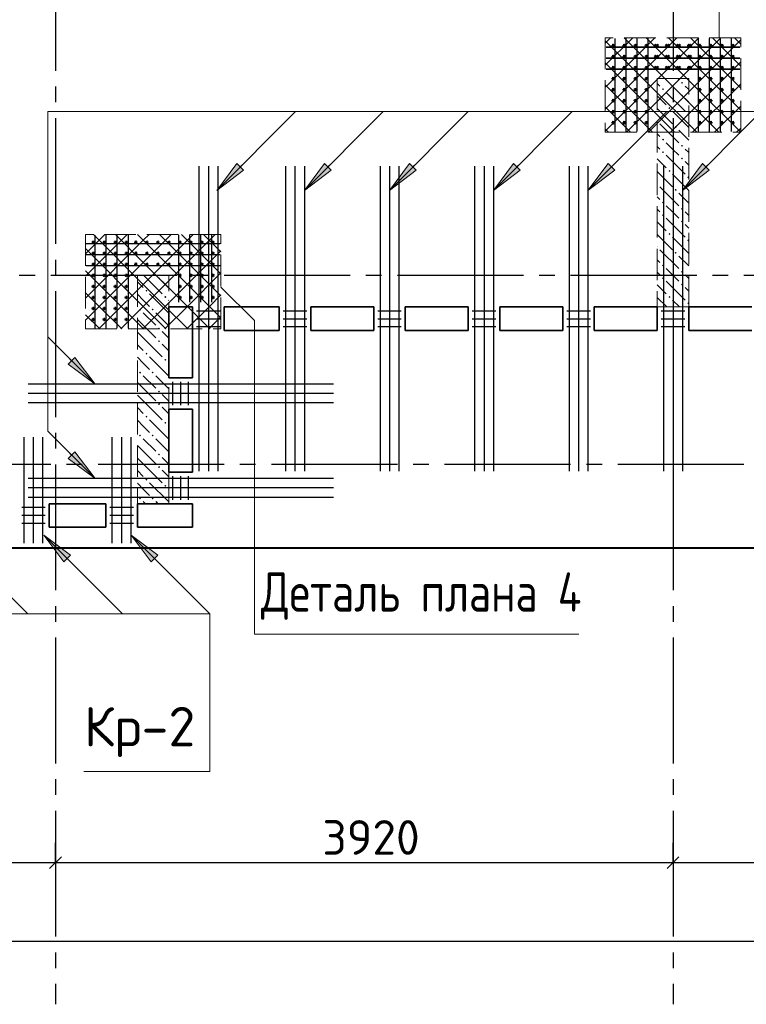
# Model space of a CAD drawing. Header units: millimetres. Extents: x 40580 to 1930067, y -240640 to 81020.
# Tile 67 of 256: x 367909 to 372521, y -223082 to -216828. Entities that reach past the tile are written whole.
import ezdxf

# ---------------------------------------------------------------- set-up
doc = ezdxf.new("R2010")
doc.units = ezdxf.units.MM
for name, pattern in [('______2', [270, 200, -70]), ('______5', [1100, 800, -100, 100, -100]), ('CENTER', [2, 1.25, -0.25, 0.25, -0.25])]:
    doc.linetypes.add(name, pattern=pattern)
for name, color, linetype, lineweight in [('S1 Стержни арматуры фон', 7, 'Continuous', 25), ('Standard', 7, 'Continuous', 25), ('Вспомогательная арматура', 52, 'Continuous', 25), ('ЖБ Перекрытие верхний уровень', 7, 'Continuous', 35), ('ОСИ', 7, 'CENTER', 15), ('Основная', 7, 'Continuous', 40), ('Позиционная метка номер позиции', 7, 'Continuous', 13), ('Поперечное армирование AW фон', 7, 'Continuous', 25), ('Примечания', 7, 'Continuous', 13)]:
    doc.layers.add(name, color=color, linetype=linetype, lineweight=lineweight)
doc.layers.add('ЖБ Пилон', color=7, linetype='______2', lineweight=13, true_color=0xa0a0a0)
doc.styles.add('GOST 2.304', font='isocpeur.ttf', dxfattribs={"width": 0.8})
doc.styles.add('ISOCPEUR', font='isocpeur.ttf')

msp = doc.modelspace()

# ---------------------------------------------------------------- hatches: boundary and pattern name
at = {"layer": 'ЖБ Пилон', "linetype": 'Continuous', "lineweight": -3, "transparency": 33554687}
for points in [[(371986.5, -217269.2), (371993, -217262.7), (371999.5, -217269.2), (371993, -217275.7)], [(372106.5, -217229.2), (372113, -217222.7), (372119.5, -217229.2), (372113, -217235.7)], [(372106.5, -217309.2), (372113, -217302.7), (372119.5, -217309.2), (372113, -217315.7)], [(372026.5, -217389.2), (372033, -217382.7), (372039.5, -217389.2), (372033, -217395.7)], [(371956.1, -217465.7), (371959.5, -217469.2), (371956.1, -217472.6)], [(372146.5, -217429.2), (372153, -217422.7), (372156.1, -217425.7), (372156.1, -217432.6), (372153, -217435.7)], [(372066.5, -217509.2), (372073, -217502.7), (372079.5, -217509.2), (372073, -217515.7)], [(371986.5, -217589.2), (371993, -217582.7), (371999.5, -217589.2), (371993, -217595.7)], [(372106.5, -217629.2), (372113, -217622.7), (372119.5, -217629.2), (372113, -217635.7)], [(371986.5, -217669.2), (371993, -217662.7), (371999.5, -217669.2), (371993, -217675.7)], [(372106.5, -217709.2), (372113, -217702.7), (372119.5, -217709.2), (372113, -217715.7)], [(372026.5, -217789.2), (372033, -217782.7), (372039.5, -217789.2), (372033, -217795.7)], [(372146.5, -217829.2), (372153, -217822.7), (372156.1, -217825.7), (372156.1, -217832.6), (372153, -217835.7)], [(371956.1, -217865.7), (371959.5, -217869.2), (371956.1, -217872.6)], [(372066.5, -217909.2), (372073, -217902.7), (372079.5, -217909.2), (372073, -217915.7)], [(371986.5, -217989.2), (371993, -217982.7), (371999.5, -217989.2), (371993, -217995.7)], [(372106.5, -218029.2), (372113, -218022.7), (372119.5, -218029.2), (372113, -218035.7)], [(371986.5, -218069.2), (371993, -218062.7), (371999.5, -218069.2), (371993, -218075.7)], [(372106.5, -218109.2), (372113, -218102.7), (372119.5, -218109.2), (372113, -218115.7)], [(372026.5, -218189.2), (372033, -218182.7), (372039.5, -218189.2), (372033, -218195.7)], [(371956.1, -218265.7), (371959.5, -218269.2), (371956.1, -218272.6)], [(372146.5, -218229.2), (372153, -218222.7), (372156.1, -218225.7), (372156.1, -218232.6), (372153, -218235.7)], [(372066.5, -218309.2), (372073, -218302.7), (372079.5, -218309.2), (372073, -218315.7)], [(371986.5, -218389.2), (371993, -218382.7), (371999.5, -218389.2), (371993, -218395.7)], [(368786.5, -218469.2), (368793, -218462.7), (368799.5, -218469.2), (368793, -218475.7)], [(371986.5, -218469.2), (371993, -218462.7), (371999.5, -218469.2), (371993, -218475.7)], [(372106.5, -218429.2), (372113, -218422.7), (372119.5, -218429.2), (372113, -218435.7)], [(372106.5, -218509.2), (372113, -218502.7), (372119.5, -218509.2), (372113, -218515.7)], [(368706.5, -218549.2), (368713, -218542.7), (368719.5, -218549.2), (368713, -218555.7)], [(368826.5, -218589.2), (368833, -218582.7), (368839.5, -218589.2), (368833, -218595.7)], [(372026.5, -218589.2), (372033, -218582.7), (372039.5, -218589.2), (372033, -218595.7)], [(372146.5, -218629.2), (372153, -218622.7), (372156.1, -218625.7), (372156.1, -218632.6), (372153, -218635.7)], [(368666.5, -218669.2), (368673, -218662.7), (368679.5, -218669.2), (368673, -218675.7)], [(368746.5, -218669.2), (368753, -218662.7), (368759.5, -218669.2), (368753, -218675.7)], [(368786.5, -218789.2), (368793, -218782.7), (368799.5, -218789.2), (368793, -218795.7)], [(368786.5, -218869.2), (368793, -218862.7), (368799.5, -218869.2), (368793, -218875.7)], [(368706.5, -218949.2), (368713, -218942.7), (368719.5, -218949.2), (368713, -218955.7)], [(368826.5, -218989.2), (368833, -218982.7), (368839.5, -218989.2), (368833, -218995.7)], [(368666.5, -219069.2), (368673, -219062.7), (368679.5, -219069.2), (368673, -219075.7)], [(368746.5, -219069.2), (368753, -219062.7), (368759.5, -219069.2), (368753, -219075.7)], [(368786.5, -219189.2), (368793, -219182.7), (368799.5, -219189.2), (368793, -219195.7)], [(368786.5, -219269.2), (368793, -219262.7), (368799.5, -219269.2), (368793, -219275.7)], [(368706.5, -219349.2), (368713, -219342.7), (368719.5, -219349.2), (368713, -219355.7)], [(368826.5, -219389.2), (368833, -219382.7), (368839.5, -219389.2), (368833, -219395.7)], [(368666.5, -219469.2), (368673, -219462.7), (368679.5, -219469.2), (368673, -219475.7)], [(368746.5, -219469.2), (368753, -219462.7), (368759.5, -219469.2), (368753, -219475.7)], [(368786.5, -219589.2), (368793, -219582.7), (368799.5, -219589.2), (368793, -219595.7)], [(368786.5, -219669.2), (368793, -219662.7), (368799.5, -219669.2), (368793, -219675.7)], [(368706.5, -219749.2), (368713, -219742.7), (368719.5, -219749.2), (368713, -219755.7)], [(368826.5, -219789.2), (368833, -219782.7), (368839.5, -219789.2), (368833, -219795.7)], [(368666.5, -219869.2), (368673, -219862.7), (368679.5, -219869.2), (368673, -219875.7)], [(368746.5, -219869.2), (368753, -219862.7), (368759.5, -219869.2), (368753, -219875.7)]]:
    msp.add_hatch(color=7, dxfattribs=at).paths.add_polyline_path(points, flags=16)
at = {"layer": 'Позиционная метка номер позиции', "linetype": 'Continuous', "lineweight": 13, "transparency": 33554687}
for points in [[(369329.8, -217784.6), (369160.1, -217911.9), (369287.4, -217742.2)], [(369329.8, -217784.6), (369160.1, -217911.9), (369287.4, -217742.2)], [(369885.8, -217784.6), (369716.1, -217911.9), (369843.4, -217742.2)], [(370425.8, -217784.6), (370256.1, -217911.9), (370383.4, -217742.2)], [(371085.8, -217784.6), (370916.1, -217911.9), (371043.4, -217742.2)], [(371685.8, -217784.6), (371516.1, -217911.9), (371643.4, -217742.2)], [(372285.8, -217784.6), (372116.1, -217911.9), (372243.4, -217742.2)], [(368259.5, -218972.6), (368386.7, -219142.3), (368217, -219015)], [(368259.5, -219572.6), (368386.7, -219742.3), (368217, -219615)], [(368259.5, -219572.6), (368386.7, -219742.3), (368217, -219615)], [(368188.4, -220272.3), (368061.1, -220102.6), (368230.8, -220229.9)], [(368743.4, -220272.3), (368616.1, -220102.6), (368785.8, -220229.9)]]:
    msp.add_hatch(color=7, dxfattribs=at).paths.add_polyline_path(points, flags=16)

# ---------------------------------------------------------------- linework, layer by layer
at = {"color": 7, "linetype": 'Continuous', "lineweight": 50, "transparency": 33554687}
for centre in [(371676, -216992.3), (371676.1, -216992.3), (371746, -216992.3), (371746.1, -216992.3), (371816, -216992.3), (371816.1, -216992.3), (371886, -216992.3), (371886.1, -216992.3), (371946.1, -216992.3), (371956, -216992.3), (372016.1, -216992.3), (372026, -216992.3), (372086.1, -216992.3), (372096, -216992.3), (372156.1, -216992.3), (372166, -216992.3), (372226, -216992.3), (372226.1, -216992.3), (372296, -216992.3), (372296.1, -216992.3), (372366, -216992.3), (372366.1, -216992.3), (372436, -216992.3), (372436.1, -216992.3), (371676, -217062.3), (371676.1, -217062.3), (371746, -217062.3), (371746.1, -217062.3), (371816, -217062.3), (371816.1, -217062.3), (371886, -217062.3), (371886.1, -217062.3), (371946.1, -217062.3), (371956, -217062.3), (372016.1, -217062.3), (372026, -217062.3), (372086.1, -217062.3), (372096, -217062.3), (372156.1, -217062.3), (372166, -217062.3), (372226, -217062.3), (372226.1, -217062.3), (372296, -217062.3), (372296.1, -217062.3), (372366, -217062.3), (372366.1, -217062.3), (372436, -217062.3), (372436.1, -217062.3), (371676, -217132.3), (371676.1, -217132.3), (371746, -217132.3), (371746.1, -217132.3), (371816, -217132.3), (371816.1, -217132.3), (371886, -217132.3), (371886.1, -217132.3), (371946.1, -217132.3), (371956, -217132.3), (372016.1, -217132.3), (372026, -217132.3), (372086.1, -217132.3), (372096, -217132.3), (372156.1, -217132.3), (372166, -217132.3), (372226, -217132.3), (372226.1, -217132.3), (372296, -217132.3), (372296.1, -217132.3), (372366, -217132.3), (372366.1, -217132.3), (372436, -217132.3), (372436.1, -217132.3), (371676, -217202.3), (371676.1, -217202.3), (371746, -217202.3), (371746.1, -217202.3), (371816, -217202.3), (371816.1, -217202.3), (371886, -217202.3), (371886.1, -217202.3), (372226, -217202.3), (372226.1, -217202.3), (372296, -217202.3), (372296.1, -217202.3), (372366, -217202.3), (372366.1, -217202.3), (372436, -217202.3), (372436.1, -217202.3), (371676, -217272.3), (371676.1, -217272.3), (371746, -217272.3), (371746.1, -217272.3), (371816, -217272.3), (371816.1, -217272.3), (371886, -217272.3), (371886.1, -217272.3), (372226, -217272.3), (372226.1, -217272.3), (372296, -217272.3), (372296.1, -217272.3), (372366, -217272.3), (372366.1, -217272.3), (372436, -217272.3), (372436.1, -217272.3), (371676, -217342.3), (371676.1, -217342.3), (371746, -217342.3), (371746.1, -217342.3), (371816, -217342.3), (371816.1, -217342.3), (371886, -217342.3), (371886.1, -217342.3), (372226, -217342.3), (372226.1, -217342.3), (372296, -217342.3), (372296.1, -217342.3), (372366, -217342.3), (372366.1, -217342.3), (372436, -217342.3), (372436.1, -217342.3), (371676, -217412.3), (371676.1, -217412.3), (371746, -217412.3), (371746.1, -217412.3), (371816, -217412.3), (371816.1, -217412.3), (371886, -217412.3), (371886.1, -217412.3), (372226, -217412.3), (372226.1, -217412.3), (372296, -217412.3), (372296.1, -217412.3), (372366, -217412.3), (372366.1, -217412.3), (372436, -217412.3), (372436.1, -217412.3), (371676, -217482.3), (371676.1, -217482.3), (371746, -217482.3), (371746.1, -217482.3), (371816, -217482.3), (371816.1, -217482.3), (371886, -217482.3), (371886.1, -217482.3), (372226, -217482.3), (372226.1, -217482.3), (372296, -217482.3), (372296.1, -217482.3), (372366, -217482.3), (372366.1, -217482.3), (372436, -217482.3), (372436.1, -217482.3), (368376.1, -218242.3), (368446.1, -218242.3), (368516.1, -218242.3), (368586.1, -218242.3), (368646.1, -218242.3), (368716.1, -218242.3), (368786.1, -218242.3), (368856.1, -218242.3), (368926.1, -218242.3), (368996.1, -218242.3), (369066.1, -218242.3), (369136.1, -218242.3), (368376.1, -218312.3), (368446.1, -218312.3), (368516.1, -218312.3), (368586.1, -218312.3), (368646.1, -218312.3), (368716.1, -218312.3), (368786.1, -218312.3), (368856.1, -218312.3), (368926.1, -218312.3), (368996.1, -218312.3), (369066.1, -218312.3), (369136.1, -218312.3), (368376.1, -218382.3), (368446.1, -218382.3), (368516.1, -218382.3), (368586.1, -218382.3), (368646.1, -218382.3), (368716.1, -218382.3), (368786.1, -218382.3), (368856.1, -218382.3), (368926.1, -218382.3), (368996.1, -218382.3), (369066.1, -218382.3), (369136.1, -218382.3), (368376.1, -218452.3), (368446.1, -218452.3), (368516.1, -218452.3), (368586.1, -218452.3), (368926.1, -218452.3), (368996.1, -218452.3), (369066.1, -218452.3), (369136.1, -218452.3), (368376.1, -218522.3), (368446.1, -218522.3), (368516.1, -218522.3), (368586.1, -218522.3), (368926.1, -218522.3), (368996.1, -218522.3), (369066.1, -218522.3), (369136.1, -218522.3), (368376.1, -218592.3), (368446.1, -218592.3), (368516.1, -218592.3), (368586.1, -218592.3), (368926.1, -218592.3), (368996.1, -218592.3), (369066.1, -218592.3), (369136.1, -218592.3), (368376.1, -218662.3), (368446.1, -218662.3), (368516.1, -218662.3), (368586.1, -218662.3), (368376.1, -218732.3), (368446.1, -218732.3), (368516.1, -218732.3), (368586.1, -218732.3)]:
    msp.add_circle(centre, 5, dxfattribs=at)
at = {"layer": 'S1 Стержни арматуры фон', "color": 7, "linetype": 'Continuous', "lineweight": -3, "transparency": 33554687}
for p, q in [((369046.1, -217758.3), (369046.1, -219696.3)), ((369046.1, -217758.3), (369046.1, -219696.3)), ((369106.1, -217758.3), (369106.1, -219696.3)), ((369106.1, -217758.3), (369106.1, -219696.3)), ((369166.1, -217758.3), (369166.1, -219696.3)), ((369166.1, -217758.3), (369166.1, -219696.3)), ((369596.1, -217758.3), (369596.1, -219696.3)), ((369596.1, -217758.3), (369596.1, -219696.3)), ((369656.1, -217758.3), (369656.1, -219696.3)), ((369656.1, -217758.3), (369656.1, -219696.3)), ((369716.1, -217758.3), (369716.1, -219696.3)), ((369716.1, -217758.3), (369716.1, -219696.3)), ((370196.1, -217758.3), (370196.1, -219696.3)), ((370196.1, -217758.3), (370196.1, -219696.3)), ((370256.1, -217758.3), (370256.1, -219696.3)), ((370256.1, -217758.3), (370256.1, -219696.3)), ((370316.1, -217758.3), (370316.1, -219696.3)), ((370316.1, -217758.3), (370316.1, -219696.3)), ((370796.1, -217758.3), (370796.1, -219696.3)), ((370796.1, -217758.3), (370796.1, -219696.3)), ((370856.1, -217758.3), (370856.1, -219696.3)), ((370856.1, -217758.3), (370856.1, -219696.3)), ((370916.1, -217758.3), (370916.1, -219696.3)), ((370916.1, -217758.3), (370916.1, -219696.3)), ((371396.1, -217758.3), (371396.1, -219696.3)), ((371396.1, -217758.3), (371396.1, -219696.3)), ((371456.1, -217758.3), (371456.1, -219696.3)), ((371456.1, -217758.3), (371456.1, -219696.3)), ((371516.1, -217758.3), (371516.1, -219696.3)), ((371516.1, -217758.3), (371516.1, -219696.3)), ((371996.1, -217758.3), (371996.1, -219696.3)), ((371996.1, -217758.3), (371996.1, -219696.3)), ((372056.1, -217758.3), (372056.1, -219696.3)), ((372056.1, -217758.3), (372056.1, -219696.3)), ((372116.1, -217758.3), (372116.1, -219696.3)), ((372116.1, -217758.3), (372116.1, -219696.3)), ((369900.1, -219142.3), (367962.1, -219142.3)), ((369900.1, -219142.3), (367962.1, -219142.3)), ((369900.1, -219202.3), (367962.1, -219202.3)), ((369900.1, -219202.3), (367962.1, -219202.3)), ((369900.1, -219262.3), (367962.1, -219262.3)), ((369900.1, -219262.3), (367962.1, -219262.3)), ((367936.1, -220152.2), (367936.1, -219480.2)), ((367996.1, -220152.2), (367996.1, -219480.2)), ((368056.1, -220152.2), (368056.1, -219480.2)), ((368496.1, -220152.2), (368496.1, -219480.2)), ((368556.1, -220152.2), (368556.1, -219480.2)), ((368616.1, -220152.2), (368616.1, -219480.2)), ((369900.1, -219742.3), (367962.1, -219742.3)), ((369900.1, -219742.3), (367962.1, -219742.3)), ((369900.1, -219802.3), (367962.1, -219802.3)), ((369900.1, -219802.3), (367962.1, -219802.3)), ((369900.1, -219862.3), (367962.1, -219862.3)), ((369900.1, -219862.3), (367962.1, -219862.3))]:
    msp.add_line(p, q, dxfattribs=at)
at = {"layer": 'Standard', "color": 251, "linetype": 'Continuous', "lineweight": -3, "true_color": 0x656565, "transparency": 33554687}
for p, q in [((368136.1, -222182.3), (368136.1, -222057.3)), ((372056.1, -222182.3), (372056.1, -222057.3)), ((368136.1, -222182.3), (368136.1, -222307.3)), ((368136.1, -222182.3), (368136.1, -222634.5)), ((372056.1, -222182.3), (372056.1, -222307.3)), ((372056.1, -222182.3), (372056.1, -222634.5))]:
    msp.add_line(p, q, dxfattribs=at)
at = {"layer": 'Standard', "color": 7, "linetype": 'Continuous', "lineweight": 25, "transparency": 33554687}
for p, q in [((368098.6, -222219.8), (368173.6, -222144.8)), ((372018.6, -222219.8), (372093.6, -222144.8))]:
    msp.add_line(p, q, dxfattribs=at)
at = {"layer": 'Standard', "color": 7, "linetype": 'Continuous', "lineweight": -3, "transparency": 33554687}
for p, q in [((364836.1, -222182.3), (368136.1, -222182.3)), ((368136.1, -222182.3), (372056.1, -222182.3)), ((372056.1, -222182.3), (375976.1, -222182.3)), ((382576.1, -222682.3), (340496.1, -222682.3))]:
    msp.add_line(p, q, dxfattribs=at)
at = {"layer": 'Вспомогательная арматура', "color": 7, "linetype": 'Continuous', "lineweight": 25, "transparency": 33554687}
for p, q in [((371686, -216947.3), (371686, -217537.3)), ((371686.1, -216947.3), (371686.1, -217537.3)), ((371756, -216947.3), (371756, -217537.3)), ((371756.1, -216947.3), (371756.1, -217537.3)), ((371826, -216947.3), (371826, -217537.3)), ((371826.1, -216947.3), (371826.1, -217537.3)), ((371896, -216947.3), (371896, -217537.3)), ((371896.1, -216947.3), (371896.1, -217537.3)), ((372216, -216947.3), (372216, -217537.3)), ((372216.1, -216947.3), (372216.1, -217537.3)), ((372286, -216947.3), (372286, -217537.3)), ((372286.1, -216947.3), (372286.1, -217537.3)), ((372356, -216947.3), (372356, -217537.3)), ((372356.1, -216947.3), (372356.1, -217537.3)), ((372426, -216947.3), (372426, -217537.3)), ((372426.1, -216947.3), (372426.1, -217537.3)), ((371631, -217002.3), (372481, -217002.3)), ((372481.1, -217002.3), (371631.1, -217002.3)), ((371631, -217072.3), (372481, -217072.3)), ((372481.1, -217072.3), (371631.1, -217072.3)), ((371631, -217142.3), (372481, -217142.3)), ((372481.1, -217142.3), (371631.1, -217142.3)), ((368386.1, -218197.3), (368386.1, -218787.3)), ((368456.1, -218197.3), (368456.1, -218787.3)), ((368526.1, -218197.3), (368526.1, -218787.3)), ((368596.1, -218197.3), (368596.1, -218787.3)), ((368916.1, -218197.3), (368916.1, -218622.3)), ((368986.1, -218197.3), (368986.1, -218622.3)), ((369056.1, -218197.3), (369056.1, -218622.3)), ((369126.1, -218197.3), (369126.1, -218622.3)), ((369181.1, -218252.3), (368331.1, -218252.3)), ((369181.1, -218322.3), (368331.1, -218322.3)), ((369181.1, -218392.3), (368331.1, -218392.3))]:
    msp.add_line(p, q, dxfattribs=at)
at = {"layer": 'ЖБ Перекрытие верхний уровень', "transparency": 33554687}
for p, q in [((368856.1, -219102.3), (368856.1, -218652.3)), ((368856.1, -218652.3), (369006.1, -218652.3)), ((369006.1, -218652.3), (369006.1, -219102.3)), ((369206.1, -218802.3), (369206.1, -218652.3)), ((369206.1, -218652.3), (369556.1, -218652.3)), ((369556.1, -218652.3), (369556.1, -218802.3)), ((369756.1, -218802.3), (369756.1, -218652.3)), ((369756.1, -218652.3), (370156.1, -218652.3)), ((370156.1, -218652.3), (370156.1, -218802.3)), ((370356.1, -218652.3), (370756.1, -218652.3)), ((370356.1, -218802.3), (370356.1, -218652.3)), ((370756.1, -218652.3), (370756.1, -218802.3)), ((370956.1, -218802.3), (370956.1, -218652.3)), ((370956.1, -218652.3), (371356.1, -218652.3)), ((371356.1, -218652.3), (371356.1, -218802.3)), ((371556.1, -218802.3), (371556.1, -218652.3)), ((371556.1, -218652.3), (371956.1, -218652.3)), ((371956.1, -218652.3), (371956.1, -218802.3)), ((372156.1, -218802.3), (372156.1, -218652.3)), ((372156.1, -218652.3), (372556.1, -218652.3)), ((369556.1, -218802.3), (369206.1, -218802.3)), ((370156.1, -218802.3), (369756.1, -218802.3)), ((370756.1, -218802.3), (370356.1, -218802.3)), ((371356.1, -218802.3), (370956.1, -218802.3)), ((371956.1, -218802.3), (371556.1, -218802.3)), ((372556.1, -218802.3), (372156.1, -218802.3)), ((369006.1, -219102.3), (368856.1, -219102.3)), ((368856.1, -219702.3), (368856.1, -219302.3)), ((368856.1, -219302.3), (369006.1, -219302.3)), ((369006.1, -219302.3), (369006.1, -219702.3)), ((369006.1, -219702.3), (368856.1, -219702.3)), ((368096.1, -220052.3), (368096.1, -219902.3)), ((368096.1, -219902.3), (368456.1, -219902.3)), ((368456.1, -219902.3), (368456.1, -220052.3)), ((368656.1, -219902.3), (369006.1, -219902.3)), ((368656.1, -220052.3), (368656.1, -219902.3)), ((369006.1, -219902.3), (369006.1, -220052.3)), ((368456.1, -220052.3), (368096.1, -220052.3)), ((369006.1, -220052.3), (368656.1, -220052.3))]:
    msp.add_line(p, q, dxfattribs=at)
at = {"layer": 'ЖБ Пилон', "color": 253, "linetype": '______2', "lineweight": 13, "true_color": 0xa0a0a0, "transparency": 33554687}
for p, q in [((371956.1, -217202.3), (371956.1, -218652.3)), ((372156.1, -217202.3), (371956.1, -217202.3)), ((372156.1, -218652.3), (372156.1, -217202.3)), ((368656.1, -218452.3), (368656.1, -219902.3)), ((368856.1, -218452.3), (368656.1, -218452.3)), ((368856.1, -219902.3), (368856.1, -218452.3)), ((371956.1, -218652.3), (372156.1, -218652.3)), ((368656.1, -219902.3), (368856.1, -219902.3))]:
    msp.add_line(p, q, dxfattribs=at)
at = {"layer": 'ЖБ Пилон', "color": 9, "linetype": 'Continuous', "lineweight": -3, "true_color": 0xc7c7c7, "transparency": 33554687}
for p, q in [((372053, -217249.2), (372013, -217209.2)), ((372086.2, -217202.3), (372093, -217209.2)), ((371956.1, -217232.2), (371973, -217249.2)), ((372093, -217289.2), (372053, -217249.2)), ((372133, -217249.2), (372156.1, -217272.2)), ((371956.1, -217312.2), (372013, -217369.2)), ((372013, -217289.2), (372133, -217409.2)), ((372133, -217329.2), (372156.1, -217352.2)), ((371956.1, -217392.2), (372053, -217489.2)), ((372053, -217409.2), (372156.1, -217512.2)), ((371973, -217489.2), (372093, -217609.2)), ((372156.1, -217592.2), (372093, -217529.2)), ((371956.1, -217552.2), (371973, -217569.2)), ((371956.1, -217632.2), (371973, -217649.2)), ((372053, -217649.2), (372013, -217609.2)), ((372093, -217689.2), (372053, -217649.2)), ((372133, -217649.2), (372156.1, -217672.2)), ((371956.1, -217712.2), (372013, -217769.2)), ((372013, -217689.2), (372133, -217809.2)), ((372133, -217729.2), (372156.1, -217752.2)), ((371956.1, -217792.2), (372053, -217889.2)), ((372053, -217809.2), (372156.1, -217912.2)), ((371973, -217889.2), (372093, -218009.2)), ((371956.1, -217952.2), (371973, -217969.2)), ((372156.1, -217992.2), (372093, -217929.2)), ((371956.1, -218032.2), (371973, -218049.2)), ((372053, -218049.2), (372013, -218009.2)), ((372013, -218089.2), (372133, -218209.2)), ((372093, -218089.2), (372053, -218049.2)), ((372133, -218049.2), (372156.1, -218072.2)), ((371956.1, -218112.2), (372013, -218169.2)), ((372133, -218129.2), (372156.1, -218152.2)), ((371956.1, -218192.2), (372053, -218289.2)), ((372053, -218209.2), (372156.1, -218312.2)), ((371973, -218289.2), (372093, -218409.2)), ((372156.1, -218392.2), (372093, -218329.2)), ((371956.1, -218352.2), (371973, -218369.2)), ((372053, -218449.2), (372013, -218409.2)), ((368696.2, -218452.3), (368813, -218569.2)), ((371956.1, -218432.2), (371973, -218449.2)), ((372093, -218489.2), (372053, -218449.2)), ((372133, -218449.2), (372156.1, -218472.2)), ((368656.1, -218492.2), (368693, -218529.2)), ((368813, -218489.2), (368856.1, -218532.2)), ((371956.1, -218512.2), (372013, -218569.2)), ((372013, -218489.2), (372133, -218609.2)), ((372133, -218529.2), (372156.1, -218552.2)), ((368693, -218609.2), (368656.1, -218572.2)), ((368733, -218569.2), (368853, -218689.2)), ((371956.1, -218592.2), (372016.2, -218652.3)), ((368733, -218649.2), (368693, -218609.2)), ((368853, -218609.2), (368856.1, -218612.2)), ((372053, -218609.2), (372096.2, -218652.3)), ((368693, -218689.2), (368773, -218769.2)), ((368773, -218689.2), (368856.1, -218772.2)), ((368693, -218769.2), (368656.1, -218732.2)), ((368693, -218769.2), (368773, -218849.2)), ((368656.1, -218812.2), (368693, -218849.2)), ((368853, -218849.2), (368813, -218809.2)), ((368656.1, -218892.2), (368693, -218929.2)), ((368693, -218849.2), (368813, -218969.2)), ((368813, -218889.2), (368856.1, -218932.2)), ((368856.1, -218852.2), (368853, -218849.2)), ((368733, -218969.2), (368853, -219089.2)), ((368693, -219009.2), (368656.1, -218972.2)), ((368733, -219049.2), (368693, -219009.2)), ((368853, -219009.2), (368856.1, -219012.2)), ((368693, -219089.2), (368773, -219169.2)), ((368773, -219089.2), (368856.1, -219172.2)), ((368693, -219169.2), (368656.1, -219132.2)), ((368656.1, -219212.2), (368693, -219249.2)), ((368693, -219169.2), (368773, -219249.2)), ((368853, -219249.2), (368813, -219209.2)), ((368693, -219249.2), (368813, -219369.2)), ((368856.1, -219252.2), (368853, -219249.2)), ((368656.1, -219292.2), (368693, -219329.2)), ((368813, -219289.2), (368856.1, -219332.2)), ((368693, -219409.2), (368656.1, -219372.2)), ((368733, -219449.2), (368693, -219409.2)), ((368733, -219369.2), (368853, -219489.2)), ((368853, -219409.2), (368856.1, -219412.2)), ((368693, -219569.2), (368656.1, -219532.2)), ((368693, -219489.2), (368773, -219569.2)), ((368773, -219489.2), (368856.1, -219572.2)), ((368693, -219569.2), (368773, -219649.2)), ((368656.1, -219612.2), (368693, -219649.2)), ((368693, -219649.2), (368813, -219769.2)), ((368853, -219649.2), (368813, -219609.2)), ((368856.1, -219652.2), (368853, -219649.2)), ((368656.1, -219692.2), (368693, -219729.2)), ((368813, -219689.2), (368856.1, -219732.2)), ((368693, -219809.2), (368656.1, -219772.2)), ((368733, -219769.2), (368853, -219889.2)), ((368733, -219849.2), (368693, -219809.2)), ((368853, -219809.2), (368856.1, -219812.2)), ((368693, -219889.2), (368706.2, -219902.3)), ((368773, -219889.2), (368786.2, -219902.3))]:
    msp.add_line(p, q, dxfattribs=at)
at = {"layer": 'ОСИ', "color": 8, "linetype": '______5', "lineweight": -3, "transparency": 33554687}
for p, q in [((368136.1, -204252.3), (368136.1, -223082.3)), ((372056.1, -204252.3), (372056.1, -223082.3)), ((383206.1, -218452.3), (337896.1, -218452.3)), ((383506.1, -219652.3), (337896.1, -219652.3))]:
    msp.add_line(p, q, dxfattribs=at)
at = {"layer": 'Основная', "transparency": 33554687}
msp.add_line((361536.1, -220182.3), (383006.1, -220182.3), dxfattribs=at)
at = {"layer": 'Позиционная метка номер позиции', "color": 7, "linetype": 'Continuous', "lineweight": 13, "transparency": 33554687}
for p, q in [((369160.1, -217911.9), (369660.1, -217411.9)), ((369716.1, -217911.9), (370216.1, -217411.9)), ((370256.1, -217911.9), (370756.1, -217411.9)), ((370916.1, -217911.9), (371416.1, -217411.9)), ((371516.1, -217911.9), (372016.1, -217411.9)), ((372116.1, -217911.9), (372616.1, -217411.9)), ((369160.1, -217911.9), (369287.4, -217742.2)), ((369160.1, -217911.9), (369287.4, -217742.2)), ((369287.4, -217742.2), (369329.8, -217784.6)), ((369287.4, -217742.2), (369329.8, -217784.6)), ((369308.6, -217763.4), (369319.2, -217752.8)), ((369308.6, -217763.4), (369319.2, -217752.8)), ((369716.1, -217911.9), (369843.4, -217742.2)), ((369843.4, -217742.2), (369885.8, -217784.6)), ((369864.6, -217763.4), (369875.2, -217752.8)), ((370256.1, -217911.9), (370383.4, -217742.2)), ((370383.4, -217742.2), (370425.8, -217784.6)), ((370404.6, -217763.4), (370415.2, -217752.8)), ((370916.1, -217911.9), (371043.4, -217742.2)), ((371043.4, -217742.2), (371085.8, -217784.6)), ((371064.6, -217763.4), (371075.2, -217752.8)), ((371516.1, -217911.9), (371643.4, -217742.2)), ((371643.4, -217742.2), (371685.8, -217784.6)), ((371664.6, -217763.4), (371675.2, -217752.8)), ((372116.1, -217911.9), (372243.4, -217742.2)), ((372243.4, -217742.2), (372285.8, -217784.6)), ((372264.6, -217763.4), (372275.2, -217752.8)), ((369329.8, -217784.6), (369160.1, -217911.9)), ((369329.8, -217784.6), (369160.1, -217911.9)), ((369885.8, -217784.6), (369716.1, -217911.9)), ((370425.8, -217784.6), (370256.1, -217911.9)), ((371085.8, -217784.6), (370916.1, -217911.9)), ((371685.8, -217784.6), (371516.1, -217911.9)), ((372285.8, -217784.6), (372116.1, -217911.9)), ((369160.1, -217911.9), (369160.1, -217911.9)), ((369160.1, -217911.9), (369160.1, -217911.9)), ((369160.1, -217911.9), (369160.1, -217911.9)), ((369160.1, -217911.9), (369160.1, -217911.9)), ((369160.1, -217911.9), (369160.1, -217911.9)), ((369160.1, -217911.9), (369160.1, -217911.9)), ((369716.1, -217911.9), (369716.1, -217911.9)), ((369716.1, -217911.9), (369716.1, -217911.9)), ((369716.1, -217911.9), (369716.1, -217911.9)), ((370256.1, -217911.9), (370256.1, -217911.9)), ((370256.1, -217911.9), (370256.1, -217911.9)), ((370256.1, -217911.9), (370256.1, -217911.9)), ((370916.1, -217911.9), (370916.1, -217911.9)), ((370916.1, -217911.9), (370916.1, -217911.9)), ((370916.1, -217911.9), (370916.1, -217911.9)), ((371516.1, -217911.9), (371516.1, -217911.9)), ((371516.1, -217911.9), (371516.1, -217911.9)), ((371516.1, -217911.9), (371516.1, -217911.9)), ((372116.1, -217911.9), (372116.1, -217911.9)), ((372116.1, -217911.9), (372116.1, -217911.9)), ((372116.1, -217911.9), (372116.1, -217911.9)), ((368386.7, -219142.3), (368086.7, -218842.3)), ((368217, -219015), (368259.5, -218972.6)), ((368386.7, -219142.3), (368217, -219015)), ((368238.3, -218993.8), (368227.6, -218983.2)), ((368259.5, -218972.6), (368386.7, -219142.3)), ((368386.7, -219142.3), (368386.7, -219142.3)), ((368386.7, -219142.3), (368386.7, -219142.3)), ((368386.7, -219142.3), (368386.7, -219142.3)), ((368386.7, -219742.3), (368086.7, -219442.3)), ((368217, -219615), (368259.5, -219572.6)), ((368217, -219615), (368259.5, -219572.6)), ((368238.3, -219593.8), (368227.6, -219583.2)), ((368238.3, -219593.8), (368227.6, -219583.2)), ((368259.5, -219572.6), (368386.7, -219742.3)), ((368259.5, -219572.6), (368386.7, -219742.3)), ((368386.7, -219742.3), (368217, -219615)), ((368386.7, -219742.3), (368217, -219615)), ((368386.7, -219742.3), (368386.7, -219742.3)), ((368386.7, -219742.3), (368386.7, -219742.3)), ((368386.7, -219742.3), (368386.7, -219742.3)), ((368386.7, -219742.3), (368386.7, -219742.3)), ((368386.7, -219742.3), (368386.7, -219742.3)), ((368386.7, -219742.3), (368386.7, -219742.3)), ((368061.1, -220102.6), (368061.1, -220102.6)), ((368061.1, -220102.6), (368061.1, -220102.6)), ((368061.1, -220102.6), (368061.1, -220102.6)), ((368061.1, -220102.6), (368230.8, -220229.9)), ((368188.4, -220272.3), (368061.1, -220102.6)), ((368616.1, -220102.6), (368616.1, -220102.6)), ((368616.1, -220102.6), (368616.1, -220102.6)), ((368616.1, -220102.6), (368616.1, -220102.6)), ((368616.1, -220102.6), (368785.8, -220229.9)), ((368743.4, -220272.3), (368616.1, -220102.6)), ((368230.8, -220229.9), (368188.4, -220272.3)), ((368209.6, -220251.1), (368220.2, -220261.7)), ((368785.8, -220229.9), (368743.4, -220272.3)), ((368764.6, -220251.1), (368775.2, -220261.7))]:
    msp.add_line(p, q, dxfattribs=at)
for points in [[(368386.7, -219742.3), (368086.7, -219442.3), (368086.7, -217411.9), (376957.4, -217411.9)], [(369160.1, -217911.9), (369660.1, -217411.9), (376957.4, -217411.9)], [(365096.1, -220102.6), (365596.1, -220602.6), (369116.1, -220602.6)], [(366861.1, -220102.6), (367361.1, -220602.6), (368161.1, -220602.6)], [(367461.1, -220102.6), (367961.1, -220602.6), (368761.1, -220602.6)], [(368061.1, -220102.6), (368561.1, -220602.6), (369116.1, -220602.6)], [(368616.1, -220102.6), (369116.1, -220602.6), (369116.1, -221602.6), (368316.1, -221602.6)]]:
    msp.add_lwpolyline(points, dxfattribs=at)
at = {"layer": 'Поперечное армирование AW фон', "color": 7, "linetype": 'Continuous', "lineweight": -3, "transparency": 33554687}
for p, q in [((369031.1, -218677.3), (369181.1, -218677.3)), ((369581.1, -218677.3), (369731.1, -218677.3)), ((370181.1, -218677.3), (370331.1, -218677.3)), ((370781.1, -218677.3), (370931.1, -218677.3)), ((371381.1, -218677.3), (371531.1, -218677.3)), ((371981.1, -218677.3), (372131.1, -218677.3)), ((369031.1, -218727.3), (369181.1, -218727.3)), ((369031.1, -218777.3), (369181.1, -218777.3)), ((369581.1, -218727.3), (369731.1, -218727.3)), ((369581.1, -218777.3), (369731.1, -218777.3)), ((370181.1, -218727.3), (370331.1, -218727.3)), ((370181.1, -218777.3), (370331.1, -218777.3)), ((370781.1, -218727.3), (370931.1, -218727.3)), ((370781.1, -218777.3), (370931.1, -218777.3)), ((371381.1, -218727.3), (371531.1, -218727.3)), ((371381.1, -218777.3), (371531.1, -218777.3)), ((371981.1, -218727.3), (372131.1, -218727.3)), ((371981.1, -218777.3), (372131.1, -218777.3)), ((368881.1, -219277.3), (368881.1, -219127.3)), ((368931.1, -219277.3), (368931.1, -219127.3)), ((368981.1, -219277.3), (368981.1, -219127.3)), ((368881.1, -219877.3), (368881.1, -219727.3)), ((368931.1, -219877.3), (368931.1, -219727.3)), ((368981.1, -219877.3), (368981.1, -219727.3)), ((368071.1, -219927.3), (367921.1, -219927.3)), ((368631.1, -219927.3), (368481.1, -219927.3)), ((368071.1, -219977.3), (367921.1, -219977.3)), ((368071.1, -220027.3), (367921.1, -220027.3)), ((368631.1, -219977.3), (368481.1, -219977.3)), ((368631.1, -220027.3), (368481.1, -220027.3))]:
    msp.add_line(p, q, dxfattribs=at)
at = {"layer": 'Примечания', "color": 252, "linetype": 'Continuous', "lineweight": 13, "true_color": 0x8f8f8f, "transparency": 33554687}
for p, q in [((371626.1, -216976.1), (371659.9, -216942.3)), ((371626.1, -217116.1), (371799.9, -216942.3)), ((371626.1, -216962.2), (371913, -217249.2)), ((371633, -217249.2), (371939.9, -216942.3)), ((371746.2, -216942.3), (372053, -217249.2)), ((371773, -217249.2), (372079.9, -216942.3)), ((371886.2, -216942.3), (372193, -217249.2)), ((371913, -217249.2), (372219.9, -216942.3)), ((372026.2, -216942.3), (372333, -217249.2)), ((372053, -217249.2), (372359.9, -216942.3)), ((372166.2, -216942.3), (372473, -217249.2)), ((372193, -217249.2), (372486.1, -216956.1)), ((372306.2, -216942.3), (372486.1, -217122.2)), ((372446.2, -216942.3), (372486.1, -216982.2)), ((371626.1, -217102.2), (371773, -217249.2)), ((372333, -217249.2), (372486.1, -217096.1)), ((371626.1, -217242.2), (371633, -217249.2)), ((371626.1, -217256.1), (371633, -217249.2)), ((371626.1, -217396.1), (371773, -217249.2)), ((371626.1, -217536.1), (371913, -217249.2)), ((371633, -217249.2), (371926.2, -217542.3)), ((371759.9, -217542.3), (372053, -217249.2)), ((371773, -217249.2), (372066.2, -217542.3)), ((371899.9, -217542.3), (372193, -217249.2)), ((371913, -217249.2), (372206.2, -217542.3)), ((372039.9, -217542.3), (372333, -217249.2)), ((372053, -217249.2), (372346.2, -217542.3)), ((372179.9, -217542.3), (372473, -217249.2)), ((372193, -217249.2), (372486.1, -217542.2)), ((372333, -217249.2), (372486.1, -217402.2)), ((372473, -217249.2), (372486.1, -217236.1)), ((372473, -217249.2), (372486.1, -217262.2)), ((371626.1, -217382.2), (371786.2, -217542.3)), ((372319.9, -217542.3), (372486.1, -217376.1)), ((371626.1, -217522.2), (371646.2, -217542.3)), ((372459.9, -217542.3), (372486.1, -217516.1)), ((368326.1, -218316.1), (368449.9, -218192.3)), ((368326.1, -218456.1), (368589.9, -218192.3)), ((368376.2, -218192.3), (368693, -218509.2)), ((368516.2, -218192.3), (368693, -218369.2)), ((368656.2, -218192.3), (368693, -218229.2)), ((368693, -218229.2), (368729.9, -218192.3)), ((368693, -218369.2), (368869.9, -218192.3)), ((368693, -218509.2), (369009.9, -218192.3)), ((368693, -218649.2), (369149.9, -218192.3)), ((368796.2, -218192.3), (369186.1, -218582.2)), ((368936.2, -218192.3), (369186.1, -218442.2)), ((369076.2, -218192.3), (369186.1, -218302.2)), ((368326.1, -218596.1), (368693, -218229.2)), ((368326.1, -218282.2), (368693, -218649.2)), ((368693, -218229.2), (369113, -218649.2)), ((368833, -218649.2), (369186.1, -218296.1)), ((368413, -218649.2), (368693, -218369.2)), ((368693, -218369.2), (368973, -218649.2)), ((368326.1, -218422.2), (368553, -218649.2)), ((368973, -218649.2), (369186.1, -218436.1)), ((368553, -218649.2), (368693, -218509.2)), ((368693, -218509.2), (368833, -218649.2)), ((368326.1, -218562.2), (368413, -218649.2)), ((369113, -218649.2), (369186.1, -218576.1)), ((368326.1, -218736.1), (368413, -218649.2)), ((368409.9, -218792.3), (368553, -218649.2)), ((368413, -218649.2), (368556.2, -218792.3)), ((368549.9, -218792.3), (368693, -218649.2)), ((368553, -218649.2), (368693, -218789.2)), ((368693, -218789.2), (368833, -218649.2)), ((368693, -218649.2), (368836.2, -218792.3)), ((368829.9, -218792.3), (368973, -218649.2)), ((368833, -218649.2), (368976.2, -218792.3)), ((368969.9, -218792.3), (369113, -218649.2)), ((368973, -218649.2), (369116.2, -218792.3)), ((369113, -218649.2), (369186.1, -218722.2)), ((368326.1, -218702.2), (368416.2, -218792.3)), ((369109.9, -218792.3), (369186.1, -218716.1)), ((368689.9, -218792.3), (368693, -218789.2)), ((368693, -218789.2), (368696.2, -218792.3))]:
    msp.add_line(p, q, dxfattribs=at)
at = {"layer": 'Примечания', "color": 7, "linetype": '______2', "lineweight": 13, "transparency": 33554687}
for p, q in [((372486.1, -216942.3), (371626.1, -216942.3)), ((371626.1, -216942.3), (371626.1, -217542.3)), ((372486.1, -217542.3), (372486.1, -216942.3)), ((371626.1, -217542.3), (372486.1, -217542.3)), ((369186.1, -218192.3), (368326.1, -218192.3)), ((368326.1, -218192.3), (368326.1, -218792.3)), ((369186.1, -218792.3), (369186.1, -218192.3)), ((368326.1, -218792.3), (369186.1, -218792.3))]:
    msp.add_line(p, q, dxfattribs=at)
at = {"layer": 'Примечания', "color": 7, "linetype": 'Continuous', "lineweight": 13, "transparency": 33554687}
for points in [[(372348.6, -216942.3), (372348.6, -216319.7), (374834.4, -216319.7)], [(369186.1, -218526.1), (369398.2, -218738.2), (369398.2, -220731.4), (371457, -220731.4)]]:
    msp.add_lwpolyline(points, dxfattribs=at)

# ---------------------------------------------------------------- texts
at = {"layer": 'Standard', "color": 7, "linetype": 'Continuous', "lineweight": 25, "transparency": 33554687, "attachment_point": 7, "style": 'ISOCPEUR'}
for s, insert, char_height, width in [('Кр-2', (368316.1, -221511), 250, 728.955), ('3920', (369830.2, -222132.3), 220, 657.046)]:
    msp.add_mtext(s, dxfattribs=dict(at, insert=insert, char_height=char_height, width=width))
at = {"layer": 'Примечания', "color": 7, "linetype": 'Continuous', "lineweight": 25, "transparency": 33554687, "insert": (369440.4, -220639.7), "char_height": 250, "width": 2150.153, "attachment_point": 7, "style": 'GOST 2.304'}
msp.add_mtext('Деталь\\~плана\\~4', dxfattribs=at)

doc.saveas('drawing.dxf')
